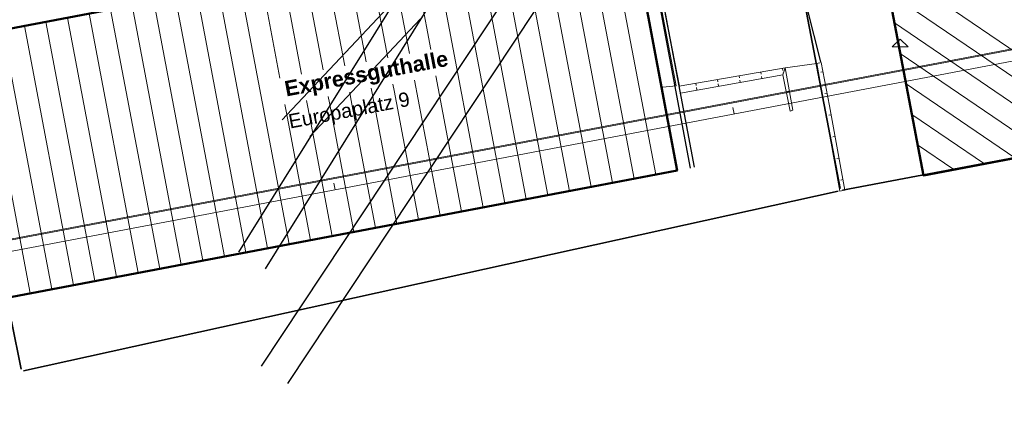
# Model space of a CAD drawing. Extents: x 3503752 to 3504470, y 5375172 to 5375556.
# Tile 46 of 77: x 3504282 to 3504327, y 5375370 to 5375388. Entities that reach past the tile are written whole.
import ezdxf

# ---------------------------------------------------------------- set-up
doc = ezdxf.new("R2010")
doc.units = 0
doc.header["$MEASUREMENT"] = 0
doc.linetypes.add('212', pattern=[0.02, 0.01, -0.01])
for name, color, linetype in [('68_BT_GEBPKT', 7, 'Continuous'), ('68_BT_LICHTSCH', 7, 'Continuous'), ('68_BT_MAUER', 7, 'Continuous'), ('68_BT_RAMPE', 7, 'Continuous'), ('68_BTRABFAHRB', 7, 'Continuous'), ('_4WP_ALLGEMEIN', 7, 'Continuous'), ('_4WP_KANALISATIO', 7, 'Continuous'), ('_OST_1__CLIPPING', 7, 'Continuous'), ('_PLANUNGSTRBAHN', 7, 'Continuous'), ('AUSSCHNITT_OST_1', 7, 'Continuous'), ('K_FLURSTUECKE', 7, 'Continuous'), ('K_GEBAEUDE', 7, 'Continuous'), ('K_SCHRAFFUR', 7, 'Continuous'), ('V_MAUER-UNTEN', 7, 'Continuous'), ('WB_HAUSNUMMERN', 7, 'Continuous')]:
    doc.layers.add(name, color=color, linetype=linetype)
doc.styles.add('349', font='ARIALBD.TTF', dxfattribs={"height": 0.7})
doc.styles.add('466', font='ARIAL.TTF', dxfattribs={"height": 0.65})
doc.styles.add('467', font='ARIAL.TTF', dxfattribs={"height": 0.65})

# ---------------------------------------------------------------- blocks, each defined once
blk = doc.blocks.new('_X0')
at = {"color": 7, "linetype": '212', "lineweight": 13}
for p, q in [((3.658, 0.966), (3.708, 0.672)), ((4.643, 1.135), (4.684, 0.895)), ((0.701, 0.458), (0.757, 0.137)), ((1.687, 0.628), (1.741, 0.315)), ((2.672, 0.797), (2.724, 0.494)), ((0, 0), (0, 0))]:
    blk.add_line(p, q, dxfattribs=at)
blk = doc.blocks.new('_X1')
at = {"color": 7, "linetype": '212', "lineweight": 13}
for p, q in [((0.116, 0.226), (0.07, 0.218)), ((0.101, 0.311), (0.101, 0.311)), ((0.299, -0.757), (0.153, -0.784))]:
    blk.add_line(p, q, dxfattribs=at)
blk = doc.blocks.new('_X2')
at = {"color": 7, "linetype": '212', "lineweight": 13}
for p, q in [((0.202, 0.042), (0.202, 0.042)), ((0.28, -0.374), (0.072, -0.412)), ((0.466, -1.357), (0.243, -1.397)), ((0.649, -2.34), (0.418, -2.382)), ((0.827, -3.324), (0.596, -3.366)), ((1.005, -4.308), (0.774, -4.349)), ((1.183, -5.291), (0.952, -5.333))]:
    blk.add_line(p, q, dxfattribs=at)
blk = doc.blocks.new('_X74')
at = {"color": 252, "linetype": 'Continuous', "lineweight": 13}
for p, q in [((1.962, -10.318), (13.535, -18.188)), ((2.226, -11.707), (12.145, -18.453)), ((2.49, -13.095), (10.756, -18.717)), ((2.754, -14.484), (9.367, -18.982)), ((3.018, -15.873), (7.978, -19.246)), ((3.282, -17.262), (6.588, -19.511)), ((3.546, -18.651), (5.199, -19.775)), ((3.81, -20.04), (3.81, -20.04))]:
    blk.add_line(p, q, dxfattribs=at)
blk = doc.blocks.new('_X75')
at = {"color": 252, "linetype": 'Continuous', "lineweight": 13}
for p, q in [((38.287, 7.278), (39.798, -0.694)), ((36.322, 6.904), (38.561, -4.913)), ((37.305, 7.091), (39.544, -4.726)), ((33.375, 6.343), (35.614, -5.473)), ((34.358, 6.53), (36.597, -5.287)), ((35.34, 6.717), (37.579, -5.1)), ((31.41, 5.97), (33.649, -5.846)), ((32.393, 6.156), (34.632, -5.659)), ((28.463, 5.409), (29.304, 0.973)), ((29.446, 5.596), (31.684, -6.218)), ((30.428, 5.783), (32.667, -6.032)), ((26.498, 5.036), (27.339, 0.6)), ((27.481, 5.222), (28.321, 0.786)), ((24.534, 4.662), (25.374, 0.228)), ((25.516, 4.849), (26.356, 0.414)), ((21.586, 4.102), (22.426, -0.331)), ((22.569, 4.289), (23.409, -0.144)), ((23.551, 4.475), (24.391, 0.042)), ((19.622, 3.728), (21.859, -8.08)), ((20.604, 3.915), (22.842, -7.893)), ((16.674, 3.168), (18.911, -8.638)), ((17.657, 3.355), (19.894, -8.452)), ((18.639, 3.541), (20.877, -8.266)), ((14.71, 2.794), (16.946, -9.01)), ((15.692, 2.981), (17.929, -8.824)), ((12.745, 2.421), (14.981, -9.383)), ((13.727, 2.608), (15.964, -9.197)), ((9.797, 1.861), (12.034, -9.943)), ((10.78, 2.048), (13.017, -9.756)), ((11.762, 2.235), (13.999, -9.57)), ((7.833, 1.488), (10.069, -10.316)), ((8.815, 1.675), (11.052, -10.13)), ((4.885, 0.928), (7.122, -10.877)), ((5.868, 1.115), (8.105, -10.69)), ((6.85, 1.301), (9.087, -10.503)), ((2.92, 0.555), (5.157, -11.25)), ((3.903, 0.741), (6.14, -11.063)), ((0.956, 0.182), (1.032, -0.22)), ((1.938, 0.368), (2.008, -0.002)), ((28.549, -0.417), (29.719, -6.59)), ((29.532, -0.231), (30.702, -6.404)), ((26.584, -0.789), (26.641, -1.087)), ((27.567, -0.603), (27.623, -0.9)), ((24.619, -1.162), (24.676, -1.46)), ((25.602, -0.976), (25.658, -1.274)), ((25.658, -1.274), (25.87, -2.391)), ((26.641, -1.087), (26.853, -2.205)), ((27.623, -0.9), (27.835, -2.018)), ((22.654, -1.534), (22.711, -1.834)), ((23.637, -1.348), (23.694, -1.647)), ((23.694, -1.647), (23.905, -2.765)), ((24.676, -1.46), (24.888, -2.578)), ((22.711, -1.834), (22.923, -2.951)), ((26.853, -2.205), (27.754, -6.963)), ((27.835, -2.018), (28.737, -6.776)), ((24.888, -2.578), (25.789, -7.335)), ((25.87, -2.391), (26.772, -7.149)), ((22.923, -2.951), (23.824, -7.707)), ((23.905, -2.765), (24.807, -7.521)), ((2.915, -4.789), (4.175, -11.437)), ((2.348, -7.165), (3.192, -11.623)), ((2.21, -11.81), (2.21, -11.81))]:
    blk.add_line(p, q, dxfattribs=at)
blk = doc.blocks.new('2012')
at = {"color": 11, "linetype": 'Continuous', "lineweight": 18}
for p, q in [((-0.72, -0.24), (0, 0.48)), ((0, 0.48), (0.72, -0.24)), ((0.72, -0.24), (-0.72, -0.24))]:
    blk.add_line(p, q, dxfattribs=at)

msp = doc.modelspace()

# ---------------------------------------------------------------- linework, layer by layer
at = {"layer": '68_BT_LICHTSCH', "color": 7, "linetype": 'Continuous', "lineweight": 18}
for p, q in [((3504310.291, 5375391.672, 321.711), (3504311.613, 5375384.686, 321.708)), ((3504311.613, 5375384.686, 321.708), (3504311.012, 5375384.635, 321.722))]:
    msp.add_line(p, q, dxfattribs=at)
at = {"layer": '68_BT_MAUER', "color": 7, "linetype": 'Continuous', "lineweight": 13}
for points in [[(3504311.811, 5375384.349, 322.365), (3504311.756, 5375384.677, 321.479), (3504316.58, 5375385.506, 322.458), (3504316.479, 5375385.194, 322.252), (3504311.811, 5375384.349, 322.365)], [(3504316.479, 5375385.194, 322.252), (3504316.58, 5375385.506, 322.458), (3504316.938, 5375383.58, 322.483), (3504316.803, 5375383.536, 322.313), (3504316.479, 5375385.194, 322.252)], [(3504318.027, 5375385.709, 322.926), (3504318.229, 5375385.75, 322.931), (3504318.601, 5375383.783, 322.923), (3504319.297, 5375379.938, 322.86), (3504319.066, 5375379.896, 322.86), (3504318.353, 5375383.836, 322.944), (3504318.027, 5375385.709, 322.926)]]:
    msp.add_polyline3d(points, dxfattribs=at)
at = {"layer": '68_BT_RAMPE', "color": 7, "linetype": 'Continuous', "lineweight": 25}
msp.add_line((3504311.117, 5375387.95, 322.379), (3504311.756, 5375384.677, 321.479), dxfattribs=at)
at = {"layer": '68_BTRABFAHRB', "color": 92, "linetype": 'Continuous', "lineweight": 25}
msp.add_line((3504318.213, 5375385.79, 321.421), (3504317.591, 5375388.243, 321.432), dxfattribs=at)
at = {"layer": '_4WP_KANALISATIO', "color": 7, "linetype": 'Continuous', "lineweight": 25}
for points in [[(3504312.446, 5375380.978), (3504310.069, 5375393.638), (3504308.602, 5375394.042)], [(3504308.549, 5375393.849), (3504309.895, 5375393.478), (3504312.25, 5375380.941)]]:
    msp.add_lwpolyline(points, dxfattribs=at)
at = {"layer": '_OST_1__CLIPPING', "color": 7, "linetype": 'Continuous', "lineweight": 13}
msp.add_line((3504332.77, 5375387.492), (3504220.382, 5375366.127), dxfattribs=at)
at = {"layer": '_PLANUNGSTRBAHN', "color": 7, "linetype": 'Continuous', "lineweight": 25}
for points in [[(3504293.664, 5375383.134), (3504293.885, 5375383.367), (3504312.552, 5375403.237)], [(3504305.164, 5375398.783), (3504291.676, 5375377.115)], [(3504306.382, 5375398.024), (3504292.894, 5375376.356)], [(3504292.729, 5375371.919), (3504308.66, 5375395.96)], [(3504293.925, 5375371.126), (3504309.857, 5375395.168)], [(3504299.967, 5375387.745), (3504294.931, 5375382.384)]]:
    msp.add_lwpolyline(points, dxfattribs=at)
at = {"layer": 'AUSSCHNITT_OST_1', "color": 7, "linetype": 'Continuous', "lineweight": 13}
for p, q in [((3504350.605, 5375390.323), (3504217.98, 5375365.11)), ((3504350.02, 5375390.721), (3504220.343, 5375366.068)), ((3504314.256, 5375383.413), (3504314.2, 5375383.708)), ((3504296.081, 5375379.958), (3504296.025, 5375380.252))]:
    msp.add_line(p, q, dxfattribs=at)
at = {"layer": 'K_FLURSTUECKE', "color": 252, "linetype": 'Continuous', "lineweight": 35}
for p, q in [((3504319.081, 5375380.018), (3504314.129, 5375406.112)), ((3504314.129, 5375406.112), (3504319.081, 5375380.018)), ((3504319.081, 5375380.018), (3504314.129, 5375406.112)), ((3504314.129, 5375406.112), (3504319.081, 5375380.018)), ((3504319.198, 5375379.939), (3504397.81, 5375394.85)), ((3504397.81, 5375394.85), (3504319.198, 5375379.939)), ((3504319.198, 5375379.939), (3504397.712, 5375394.831)), ((3504397.712, 5375394.831), (3504319.198, 5375379.939)), ((3504281.888, 5375371.702), (3504319.002, 5375379.898)), ((3504319.002, 5375379.898), (3504281.888, 5375371.702)), ((3504281.888, 5375371.702), (3504319.002, 5375379.898)), ((3504319.002, 5375379.898), (3504281.888, 5375371.702)), ((3504281.771, 5375371.778), (3504281.339, 5375373.972)), ((3504281.771, 5375371.778), (3504281.339, 5375373.972))]:
    msp.add_line(p, q, dxfattribs=at)
at = {"layer": 'K_GEBAEUDE', "color": 252, "linetype": 'Continuous', "lineweight": 50}
for points in [[(3504319.07, 5375400.65), (3504386.78, 5375413.57), (3504387.27, 5375411.01), (3504392.96, 5375411.89), (3504393.1, 5375413.34), (3504406.58, 5375412.04), (3504406.08, 5375406.37), (3504410.03, 5375407.12), (3504410.01, 5375407.23), (3504410.64, 5375407.35), (3504412.52, 5375397.68), (3504322.88, 5375380.61), (3504319.07, 5375400.65)], [(3504319.07, 5375400.65), (3504386.78, 5375413.57), (3504387.27, 5375411.01), (3504392.96, 5375411.89), (3504393.1, 5375413.34), (3504406.58, 5375412.04), (3504406.08, 5375406.37), (3504410.03, 5375407.12), (3504410.01, 5375407.23), (3504410.64, 5375407.35), (3504412.52, 5375397.68), (3504322.88, 5375380.61), (3504319.07, 5375400.65)], [(3504271.14, 5375385.37), (3504287.3, 5375388.44), (3504306.76, 5375392.14), (3504309.44, 5375392.65), (3504311.66, 5375380.83), (3504307.51, 5375380.04), (3504286.4, 5375376.04), (3504273.35, 5375373.56), (3504271.14, 5375385.37)], [(3504271.14, 5375385.37), (3504287.3, 5375388.44), (3504306.76, 5375392.14), (3504309.44, 5375392.65), (3504311.66, 5375380.83), (3504307.51, 5375380.04), (3504286.4, 5375376.04), (3504273.35, 5375373.56), (3504271.14, 5375385.37)]]:
    msp.add_lwpolyline(points, dxfattribs=at)
at = {"layer": 'V_MAUER-UNTEN', "color": 250, "linetype": 'Continuous', "lineweight": 13}
for p, q in [((3504316.58, 5375385.506, 322.458), (3504311.756, 5375384.677, 321.479)), ((3504316.58, 5375385.506, 322.458), (3504318.027, 5375385.709, 322.926)), ((3504316.938, 5375383.58, 322.483), (3504316.58, 5375385.506, 322.458)), ((3504318.229, 5375385.75, 322.931), (3504318.027, 5375385.709, 322.926)), ((3504318.353, 5375383.836, 322.944), (3504318.027, 5375385.709, 322.926)), ((3504318.601, 5375383.783, 322.923), (3504318.229, 5375385.75, 322.931)), ((3504311.811, 5375384.349, 322.365), (3504316.479, 5375385.194, 322.252)), ((3504316.479, 5375385.194, 322.252), (3504316.803, 5375383.536, 322.313)), ((3504311.756, 5375384.677, 321.479), (3504311.811, 5375384.349, 322.365))]:
    msp.add_line(p, q, dxfattribs=at)

# ---------------------------------------------------------------- block references
at = {"layer": '68_BT_GEBPKT', "color": 7, "xscale": 0.5, "yscale": 0.5}
msp.add_blockref('2012', (3504321.822, 5375386.581), dxfattribs=at)
at = {"layer": '68_BT_MAUER'}
for name, p in [('_X0', (3504311.811, 5375384.349)), ('_X1', (3504316.479, 5375385.194)), ('_X2', (3504318.027, 5375385.709))]:
    msp.add_blockref(name, p, dxfattribs=at)
at = {"layer": 'K_SCHRAFFUR'}
for name, p in [('_X74', (3504319.07, 5375400.65)), ('_X75', (3504271.14, 5375385.37))]:
    msp.add_blockref(name, p, dxfattribs=at)

# ---------------------------------------------------------------- texts
at = {"layer": '_4WP_ALLGEMEIN', "color": 250, "linetype": 'Continuous', "style": '349'}
msp.add_text('Expressguthalle', height=0.7, rotation=10.7294, dxfattribs=at).set_placement((3504293.854, 5375384.203))
at = {"layer": 'WB_HAUSNUMMERN', "color": 251, "linetype": 'Continuous'}
for style in ['466', '467']:
    msp.add_text('Europaplatz 9', height=0.65, rotation=10.7566, dxfattribs=dict(at, style=style)).set_placement((3504294.025, 5375382.742))

doc.saveas('drawing.dxf')
